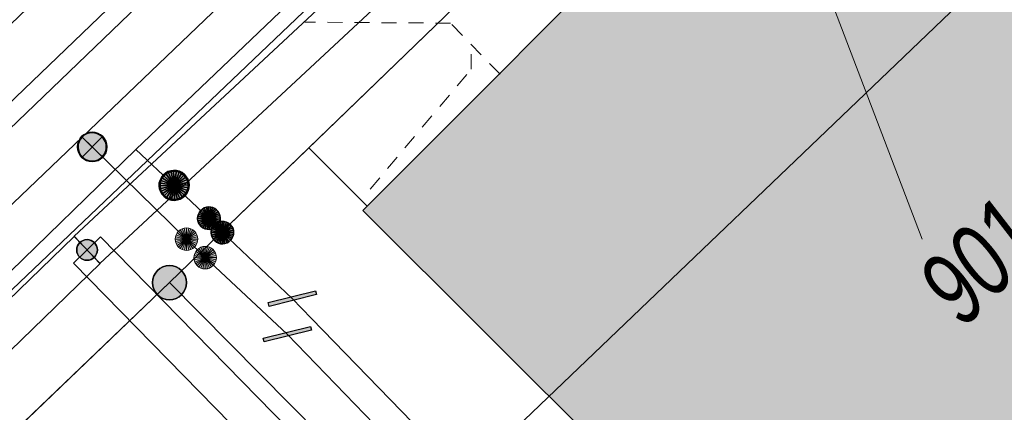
# Model space of a CAD drawing. Header units: metres. Extents: x 2695560 to 2696939, y 1260529 to 1262050.
# Tile 176 of 256: x 2695705.64 to 2695718.76, y 1260984.47 to 1260989.7. Entities that reach past the tile are written whole.
import ezdxf

# ---------------------------------------------------------------- set-up
doc = ezdxf.new("R2010")
doc.units = ezdxf.units.M
doc.linetypes.add('AUSGEZOGEN', pattern=[0])
doc.linetypes.add('VERDECKT2_S2', pattern=[0.36, 0.2, -0.16])
for name, color, linetype in [('XR$1$AV_Gebäudeflächen (BB)', 7, 'AUSGEZOGEN'), ('XR$1$AV_Grenzpunkte', 7, 'AUSGEZOGEN'), ('XR$1$AV_Linien (BB)', 7, 'AUSGEZOGEN'), ('XR$1$AV_Versicherung-Nr.', 7, 'AUSGEZOGEN'), ('XR$1$EW_LK_Knoten', 1, 'AUSGEZOGEN'), ('XR$1$GA_LK_Absperrarmatur', 32, 'AUSGEZOGEN'), ('XR$1$GA_LK_Rohrleitungsteil', 32, 'AUSGEZOGEN'), ('XR$1$Liegenschaftsgrenzen', 7, 'AUSGEZOGEN'), ('XR$1$PFAV', 255, 'AUSGEZOGEN'), ('XR$1$PFGA', 255, 'AUSGEZOGEN'), ('XR$1$PFWA', 255, 'AUSGEZOGEN'), ('XR$1$RAEW', 8, 'AUSGEZOGEN'), ('XR$1$RP_Abstandslinie', 7, 'AUSGEZOGEN'), ('XR$1$WA_LK_Absperrarmatur', 171, 'AUSGEZOGEN'), ('XR$1$WA_LK_Rohrleitungsteil', 171, 'AUSGEZOGEN')]:
    doc.layers.add(name, color=color, linetype=linetype)
for name, color, linetype, lineweight in [('XR$2$ABW-Linie-R-genau', 4, 'AUSGEZOGEN', 18), ('XR$2$ABW-Linie-R-ungenau', 4, 'VERDECKT2_S2', 18), ('XR$2$ELE-LinieAnker_Strebe', 1, 'AUSGEZOGEN', 18), ('XR$2$ELE-LinieFlaeche-genau', 1, 'AUSGEZOGEN', 18), ('XR$2$GAS-Linie-genau', 12, 'AUSGEZOGEN', 18), ('XR$2$GAS-Punkt', 12, 'AUSGEZOGEN', 18), ('XR$2$KOM-LinieFlaeche-U-genau', 91, 'AUSGEZOGEN', 18), ('XR$2$WAS-Linie-genau', 5, 'AUSGEZOGEN', 18), ('XR$2$WAS-Punkt', 5, 'AUSGEZOGEN', 18)]:
    doc.layers.add(name, color=color, linetype=linetype, lineweight=lineweight)
doc.styles.add('ARIAL', font='arial.ttf')

# ---------------------------------------------------------------- blocks, each defined once
blk = doc.blocks.new('BAV15')
at = {"layer": 'XR$1$PFAV', "transparency": 33554687}
blk.add_hatch(color=7, dxfattribs=at).paths.add_polyline_path([(0.5, 0), (0.49, 0.101), (0.459, 0.197), (0.41, 0.286), (0.344, 0.362), (0.264, 0.424), (0.174, 0.469), (0.076, 0.494), (-0.025, 0.499), (-0.125, 0.484), (-0.22, 0.449), (-0.306, 0.395), (-0.379, 0.326), (-0.437, 0.243), (-0.477, 0.15), (-0.497, 0.051), (-0.497, -0.051), (-0.477, -0.15), (-0.437, -0.243), (-0.379, -0.326), (-0.306, -0.395), (-0.22, -0.449), (-0.125, -0.484), (-0.025, -0.499), (0.076, -0.494), (0.174, -0.469), (0.264, -0.424), (0.344, -0.362), (0.41, -0.286), (0.459, -0.197), (0.49, -0.101)])
at = {"color": 7, "transparency": 33554687}
for start, end in [(90, 270), (270, 90)]:
    blk.add_arc((0, 0), 0.5, start, end, dxfattribs=at)
at = {"layer": 'XR$1$PFAV', "transparency": 33554687}
blk.add_circle((0, 0), 0.5, dxfattribs=at)
blk = doc.blocks.new('BWA2013')
at = {"true_color": 0x000000, "transparency": 33554687}
blk.add_hatch(color=18, dxfattribs=at).paths.add_polyline_path([(-0.291, -0.409), (0.352, 0.357), (0.291, 0.409), (-0.352, -0.357)])
at = {"transparency": 33554687}
blk.add_lwpolyline([(-0.291, -0.409), (-0.352, -0.357), (0.291, 0.409), (0.352, 0.357), (-0.291, -0.409)], close=True, dxfattribs=at)
blk = doc.blocks.new('BWA965')
at = {"layer": 'XR$1$PFWA', "transparency": 33554687}
blk.add_hatch(color=7, dxfattribs=at).paths.add_polyline_path([(0, 0.5), (-0.051, 0.497), (-0.101, 0.49), (-0.15, 0.477), (-0.197, 0.459), (-0.243, 0.437), (-0.286, 0.41), (-0.326, 0.379), (-0.362, 0.344), (-0.395, 0.306), (-0.424, 0.264), (-0.449, 0.22), (-0.469, 0.174), (-0.484, 0.125), (-0.494, 0.076), (-0.499, 0.025), (-0.499, -0.025), (-0.494, -0.076), (-0.484, -0.125), (-0.469, -0.174), (-0.449, -0.22), (-0.424, -0.264), (-0.395, -0.306), (-0.362, -0.344), (-0.326, -0.379), (-0.286, -0.41), (-0.243, -0.437), (-0.197, -0.459), (-0.15, -0.477), (-0.101, -0.49), (-0.051, -0.497), (0, -0.5), (0.051, -0.497), (0.101, -0.49), (0.15, -0.477), (0.197, -0.459), (0.243, -0.437), (0.286, -0.41), (0.326, -0.379), (0.362, -0.344), (0.395, -0.306), (0.424, -0.264), (0.449, -0.22), (0.469, -0.174), (0.484, -0.125), (0.494, -0.076), (0.499, -0.025), (0.499, 0.025), (0.494, 0.076), (0.484, 0.125), (0.469, 0.174), (0.449, 0.22), (0.424, 0.264), (0.395, 0.306), (0.362, 0.344), (0.326, 0.379), (0.286, 0.41), (0.243, 0.437), (0.197, 0.459), (0.15, 0.477), (0.101, 0.49), (0.051, 0.497)])
at = {"transparency": 33554687}
blk.add_line((0, 0.5), (0, -0.5), dxfattribs=at)
for start, end in [(90, 270), (270, 90)]:
    blk.add_arc((0, 0), 0.5, start, end, dxfattribs=at)
blk = doc.blocks.new('BGA2013')
at = {"transparency": 33554687}
blk.add_hatch(color=36, dxfattribs=at).paths.add_polyline_path([(-0.291, -0.409), (0.352, 0.357), (0.291, 0.409), (-0.352, -0.357)])
at = {"color": 32, "transparency": 33554687}
blk.add_lwpolyline([(-0.291, -0.409), (-0.352, -0.357), (0.291, 0.409), (0.352, 0.357), (-0.291, -0.409)], close=True, dxfattribs=at)
blk = doc.blocks.new('BGA965')
at = {"layer": 'XR$1$PFGA', "transparency": 33554687}
blk.add_hatch(color=7, dxfattribs=at).paths.add_polyline_path([(0.5, 0), (0.49, 0.101), (0.459, 0.197), (0.41, 0.286), (0.344, 0.362), (0.264, 0.424), (0.174, 0.469), (0.076, 0.494), (-0.025, 0.499), (-0.125, 0.484), (-0.22, 0.449), (-0.306, 0.395), (-0.379, 0.326), (-0.437, 0.243), (-0.477, 0.15), (-0.497, 0.051), (-0.497, -0.051), (-0.477, -0.15), (-0.437, -0.243), (-0.379, -0.326), (-0.306, -0.395), (-0.22, -0.449), (-0.125, -0.484), (-0.025, -0.499), (0.076, -0.494), (0.174, -0.469), (0.264, -0.424), (0.344, -0.362), (0.41, -0.286), (0.459, -0.197), (0.49, -0.101)])
at = {"color": 32, "transparency": 33554687}
blk.add_line((0, 0.5), (0, -0.5), dxfattribs=at)
for start, end in [(90, 270), (270, 90)]:
    blk.add_arc((0, 0), 0.5, start, end, dxfattribs=at)
at = {"layer": 'XR$1$PFGA', "transparency": 33554687}
blk.add_circle((0, 0), 0.5, dxfattribs=at)
blk = doc.blocks.new('BEW957')
at = {"layer": 'XR$1$RAEW', "transparency": 33554687}
blk.add_hatch(color=1, dxfattribs=at).paths.add_polyline_path([(-0.5, 0), (-0.497, -0.051), (-0.49, -0.101), (-0.477, -0.15), (-0.459, -0.197), (-0.437, -0.243), (-0.41, -0.286), (-0.379, -0.326), (-0.344, -0.362), (-0.306, -0.395), (-0.264, -0.424), (-0.22, -0.449), (-0.174, -0.469), (-0.125, -0.484), (-0.076, -0.494), (-0.025, -0.499), (0.025, -0.499), (0.076, -0.494), (0.125, -0.484), (0.174, -0.469), (0.22, -0.449), (0.264, -0.424), (0.306, -0.395), (0.344, -0.362), (0.379, -0.326), (0.41, -0.286), (0.437, -0.243), (0.459, -0.197), (0.477, -0.15), (0.49, -0.101), (0.497, -0.051), (0.5, 0), (0.497, 0.051), (0.49, 0.101), (0.477, 0.15), (0.459, 0.197), (0.437, 0.243), (0.41, 0.286), (0.379, 0.326), (0.344, 0.362), (0.306, 0.395), (0.264, 0.424), (0.22, 0.449), (0.174, 0.469), (0.125, 0.484), (0.076, 0.494), (0.025, 0.499), (-0.025, 0.499), (-0.076, 0.494), (-0.125, 0.484), (-0.174, 0.469), (-0.22, 0.449), (-0.264, 0.424), (-0.306, 0.395), (-0.344, 0.362), (-0.379, 0.326), (-0.41, 0.286), (-0.437, 0.243), (-0.459, 0.197), (-0.477, 0.15), (-0.49, 0.101), (-0.497, 0.051)])
at = {"color": 1, "transparency": 33554687}
for start, end in [(90, 180), (0, 90), (180, 270), (270, 0)]:
    blk.add_arc((0, 0), 0.5, start, end, dxfattribs=at)
at = {"layer": 'XR$1$RAEW', "color": 1, "transparency": 33554687}
blk.add_circle((0, 0), 0.5, dxfattribs=at)
blk = doc.blocks.new('GAS-ABSPERRORGAN')
at = {"layer": 'XR$2$GAS-Punkt', "linetype": 'AUSGEZOGEN', "lineweight": 25, "transparency": 33554687}
blk.add_line((0, 200, 2500), (0, -200, 2500), dxfattribs=at)
for points in [[(-141, 141, 2500), (0, 0, 2500), (-166, 111, 2500)], [(-141, 141), (0, 0), (-166, 111)], [(-141, 141, 2500), (-141, 141), (-166, 111), (-166, 111, 2500)], [(-111, 166, 2500), (0, 0, 2500), (-141, 141, 2500)], [(-111, 166), (0, 0), (-141, 141)], [(-111, 166, 2500), (-111, 166), (-141, 141), (-141, 141, 2500)], [(-77, 185, 2500), (0, 0, 2500), (-111, 166, 2500)], [(-77, 185), (0, 0), (-111, 166)], [(-77, 185, 2500), (-77, 185), (-111, 166), (-111, 166, 2500)], [(-39, 196, 2500), (0, 0, 2500), (-77, 185, 2500)], [(-39, 196), (0, 0), (-77, 185)], [(-39, 196, 2500), (-39, 196), (-77, 185), (-77, 185, 2500)], [(0, 200, 2500), (0, 0, 2500), (-39, 196, 2500)], [(0, 200), (0, 0), (-39, 196)], [(0, 200, 2500), (0, 200), (-39, 196), (-39, 196, 2500)], [(39, 196, 2500), (0, 0, 2500), (0, 200, 2500)], [(39, 196), (0, 0), (0, 200)], [(39, 196, 2500), (39, 196), (0, 200), (0, 200, 2500)], [(77, 185, 2500), (0, 0, 2500), (39, 196, 2500)], [(77, 185), (0, 0), (39, 196)], [(111, 166, 2500), (0, 0, 2500), (77, 185, 2500)], [(111, 166), (0, 0), (77, 185)], [(141, 141, 2500), (0, 0, 2500), (111, 166, 2500)], [(141, 141), (0, 0), (111, 166)], [(166, 111, 2500), (0, 0, 2500), (141, 141, 2500)], [(166, 111), (0, 0), (141, 141)], [(77, 185, 2500), (77, 185), (39, 196), (39, 196, 2500)], [(111, 166, 2500), (111, 166), (77, 185), (77, 185, 2500)], [(141, 141, 2500), (141, 141), (111, 166), (111, 166, 2500)], [(166, 111, 2500), (166, 111), (141, 141), (141, 141, 2500)], [(-196, 39, 2500), (0, 0, 2500), (-200, 0, 2500)], [(-196, 39), (0, 0), (-200, 0)], [(-196, 39, 2500), (-196, 39), (-200, 0), (-200, 0, 2500)], [(-200, 0, 2500), (0, 0, 2500), (-196, -39, 2500)], [(-200, 0), (0, 0), (-196, -39)], [(-185, 77, 2500), (0, 0, 2500), (-196, 39, 2500)], [(-185, 77), (0, 0), (-196, 39)], [(-185, 77, 2500), (-185, 77), (-196, 39), (-196, 39, 2500)], [(-196, -39, 2500), (0, 0, 2500), (-185, -77, 2500)], [(-196, -39), (0, 0), (-185, -77)], [(-166, 111, 2500), (0, 0, 2500), (-185, 77, 2500)], [(-166, 111), (0, 0), (-185, 77)], [(-166, 111, 2500), (-166, 111), (-185, 77), (-185, 77, 2500)], [(-185, -77, 2500), (0, 0, 2500), (-166, -111, 2500)], [(-185, -77), (0, 0), (-166, -111)], [(-166, -111, 2500), (0, 0, 2500), (-141, -141, 2500)], [(-166, -111), (0, 0), (-141, -141)], [(-141, -141, 2500), (0, 0, 2500), (-111, -166, 2500)], [(-141, -141), (0, 0), (-111, -166)], [(-111, -166, 2500), (0, 0, 2500), (-77, -185, 2500)], [(-111, -166), (0, 0), (-77, -185)], [(-77, -185, 2500), (0, 0, 2500), (-39, -196, 2500)], [(-77, -185), (0, 0), (-39, -196)], [(-39, -196, 2500), (0, 0, 2500), (0, -200, 2500)], [(-39, -196), (0, 0), (0, -200)], [(185, 77, 2500), (0, 0, 2500), (166, 111, 2500)], [(185, 77), (0, 0), (166, 111)], [(196, 39, 2500), (0, 0, 2500), (185, 77, 2500)], [(196, 39), (0, 0), (185, 77)], [(200, 0, 2500), (0, 0, 2500), (196, 39, 2500)], [(200, 0), (0, 0), (196, 39)], [(0, -200, 2500), (0, 0, 2500), (39, -196, 2500)], [(39, -196, 2500), (0, 0, 2500), (77, -185, 2500)], [(77, -185, 2500), (0, 0, 2500), (111, -166, 2500)], [(111, -166, 2500), (0, 0, 2500), (141, -141, 2500)], [(141, -141, 2500), (0, 0, 2500), (166, -111, 2500)], [(166, -111, 2500), (0, 0, 2500), (185, -77, 2500)], [(185, -77, 2500), (0, 0, 2500), (196, -39, 2500)], [(196, -39, 2500), (0, 0, 2500), (200, 0, 2500)], [(0, -200), (0, 0), (39, -196)], [(39, -196), (0, 0), (77, -185)], [(77, -185), (0, 0), (111, -166)], [(111, -166), (0, 0), (141, -141)], [(141, -141), (0, 0), (166, -111)], [(166, -111), (0, 0), (185, -77)], [(185, -77), (0, 0), (196, -39)], [(196, -39), (0, 0), (200, 0)], [(185, 77, 2500), (185, 77), (166, 111), (166, 111, 2500)], [(196, 39, 2500), (196, 39), (185, 77), (185, 77, 2500)], [(200, 0, 2500), (200, 0), (196, 39), (196, 39, 2500)], [(-200, 0, 2500), (-200, 0), (-196, -39), (-196, -39, 2500)], [(-196, -39, 2500), (-196, -39), (-185, -77), (-185, -77, 2500)], [(-185, -77, 2500), (-185, -77), (-166, -111), (-166, -111, 2500)], [(-166, -111, 2500), (-166, -111), (-141, -141), (-141, -141, 2500)], [(141, -141, 2500), (141, -141), (166, -111), (166, -111, 2500)], [(166, -111, 2500), (166, -111), (185, -77), (185, -77, 2500)], [(185, -77, 2500), (185, -77), (196, -39), (196, -39, 2500)], [(196, -39, 2500), (196, -39), (200, 0), (200, 0, 2500)], [(-141, -141, 2500), (-141, -141), (-111, -166), (-111, -166, 2500)], [(-111, -166, 2500), (-111, -166), (-77, -185), (-77, -185, 2500)], [(-77, -185, 2500), (-77, -185), (-39, -196), (-39, -196, 2500)], [(-39, -196, 2500), (-39, -196), (0, -200), (0, -200, 2500)], [(0, -200, 2500), (0, -200), (39, -196), (39, -196, 2500)], [(39, -196, 2500), (39, -196), (77, -185), (77, -185, 2500)], [(77, -185, 2500), (77, -185), (111, -166), (111, -166, 2500)], [(111, -166, 2500), (111, -166), (141, -141), (141, -141, 2500)]]:
    blk.add_3dface(points, dxfattribs=at)
blk = doc.blocks.new('GAS-BOGEN_VERTIKAL')
at = {"layer": 'XR$2$GAS-Punkt', "linetype": 'AUSGEZOGEN', "true_color": 0xc50000, "transparency": 33554687}
blk.add_hatch(color=12, dxfattribs=at).paths.add_polyline_path([(0, -150), (15, -149), (30, -147), (45, -143), (59, -138), (73, -131), (86, -123), (98, -114), (109, -103), (119, -92), (127, -79), (135, -66), (141, -52), (145, -38), (148, -23), (150, -8), (150, 8), (148, 23), (145, 38), (141, 52), (135, 66), (127, 79), (119, 92), (109, 103), (98, 114), (86, 123), (73, 131), (59, 138), (45, 143), (30, 147), (15, 149), (0, 150), (-15, 149), (-30, 147), (-45, 143), (-59, 138), (-73, 131), (-86, 123), (-98, 114), (-109, 103), (-119, 92), (-127, 79), (-135, 66), (-141, 52), (-145, 38), (-148, 23), (-150, 8), (-150, -8), (-148, -23), (-145, -38), (-141, -52), (-135, -66), (-127, -79), (-119, -92), (-109, -103), (-98, -114), (-86, -123), (-73, -131), (-59, -138), (-45, -143), (-30, -147), (-15, -149)])
at = {"layer": 'XR$2$GAS-Punkt', "linetype": 'AUSGEZOGEN', "lineweight": 25, "transparency": 33554687}
for points in [[(-57, 139, 2500), (0, 0, 2500), (-83, 125, 2500)], [(-57, 139), (0, 0), (-83, 125)], [(-57, 139, 2500), (-57, 139), (-83, 125), (-83, 125, 2500)], [(-29, 147, 2500), (0, 0, 2500), (-57, 139, 2500)], [(-29, 147), (0, 0), (-57, 139)], [(-29, 147, 2500), (-29, 147), (-57, 139), (-57, 139, 2500)], [(0, 150, 2500), (0, 0, 2500), (-29, 147, 2500)], [(0, 150), (0, 0), (-29, 147)], [(0, 150, 2500), (0, 150), (-29, 147), (-29, 147, 2500)], [(29, 147, 2500), (0, 0, 2500), (0, 150, 2500)], [(29, 147), (0, 0), (0, 150)], [(29, 147, 2500), (29, 147), (0, 150), (0, 150, 2500)], [(57, 139, 2500), (0, 0, 2500), (29, 147, 2500)], [(57, 139), (0, 0), (29, 147)], [(83, 125, 2500), (0, 0, 2500), (57, 139, 2500)], [(83, 125), (0, 0), (57, 139)], [(57, 139, 2500), (57, 139), (29, 147), (29, 147, 2500)], [(83, 125, 2500), (83, 125), (57, 139), (57, 139, 2500)], [(-147, 29, 2500), (0, 0, 2500), (-150, 0, 2500)], [(-147, 29), (0, 0), (-150, 0)], [(-147, 29, 2500), (-147, 29), (-150, 0), (-150, 0, 2500)], [(-150, 0, 2500), (0, 0, 2500), (-147, -29, 2500)], [(-150, 0), (0, 0), (-147, -29)], [(-139, 57, 2500), (0, 0, 2500), (-147, 29, 2500)], [(-139, 57), (0, 0), (-147, 29)], [(-139, 57, 2500), (-139, 57), (-147, 29), (-147, 29, 2500)], [(-147, -29, 2500), (0, 0, 2500), (-139, -57, 2500)], [(-147, -29), (0, 0), (-139, -57)], [(-125, 83, 2500), (0, 0, 2500), (-139, 57, 2500)], [(-125, 83), (0, 0), (-139, 57)], [(-125, 83, 2500), (-125, 83), (-139, 57), (-139, 57, 2500)], [(-139, -57, 2500), (0, 0, 2500), (-125, -83, 2500)], [(-139, -57), (0, 0), (-125, -83)], [(-106, 106, 2500), (0, 0, 2500), (-125, 83, 2500)], [(-106, 106), (0, 0), (-125, 83)], [(-106, 106, 2500), (-106, 106), (-125, 83), (-125, 83, 2500)], [(-125, -83, 2500), (0, 0, 2500), (-106, -106, 2500)], [(-125, -83), (0, 0), (-106, -106)], [(-83, 125, 2500), (0, 0, 2500), (-106, 106, 2500)], [(-83, 125), (0, 0), (-106, 106)], [(-83, 125, 2500), (-83, 125), (-106, 106), (-106, 106, 2500)], [(-106, -106, 2500), (0, 0, 2500), (-83, -125, 2500)], [(-106, -106), (0, 0), (-83, -125)], [(-83, -125, 2500), (0, 0, 2500), (-57, -139, 2500)], [(-83, -125), (0, 0), (-57, -139)], [(-57, -139, 2500), (0, 0, 2500), (-29, -147, 2500)], [(-57, -139), (0, 0), (-29, -147)], [(-29, -147, 2500), (0, 0, 2500), (0, -150, 2500)], [(-29, -147), (0, 0), (0, -150)], [(106, 106, 2500), (0, 0, 2500), (83, 125, 2500)], [(106, 106), (0, 0), (83, 125)], [(125, 83, 2500), (0, 0, 2500), (106, 106, 2500)], [(125, 83), (0, 0), (106, 106)], [(139, 57, 2500), (0, 0, 2500), (125, 83, 2500)], [(139, 57), (0, 0), (125, 83)], [(147, 29, 2500), (0, 0, 2500), (139, 57, 2500)], [(147, 29), (0, 0), (139, 57)], [(150, 0, 2500), (0, 0, 2500), (147, 29, 2500)], [(150, 0), (0, 0), (147, 29)], [(0, -150, 2500), (0, 0, 2500), (29, -147, 2500)], [(29, -147, 2500), (0, 0, 2500), (57, -139, 2500)], [(57, -139, 2500), (0, 0, 2500), (83, -125, 2500)], [(83, -125, 2500), (0, 0, 2500), (106, -106, 2500)], [(106, -106, 2500), (0, 0, 2500), (125, -83, 2500)], [(125, -83, 2500), (0, 0, 2500), (139, -57, 2500)], [(139, -57, 2500), (0, 0, 2500), (147, -29, 2500)], [(147, -29, 2500), (0, 0, 2500), (150, 0, 2500)], [(0, -150), (0, 0), (29, -147)], [(29, -147), (0, 0), (57, -139)], [(57, -139), (0, 0), (83, -125)], [(83, -125), (0, 0), (106, -106)], [(106, -106), (0, 0), (125, -83)], [(125, -83), (0, 0), (139, -57)], [(139, -57), (0, 0), (147, -29)], [(147, -29), (0, 0), (150, 0)], [(106, 106, 2500), (106, 106), (83, 125), (83, 125, 2500)], [(125, 83, 2500), (125, 83), (106, 106), (106, 106, 2500)], [(139, 57, 2500), (139, 57), (125, 83), (125, 83, 2500)], [(147, 29, 2500), (147, 29), (139, 57), (139, 57, 2500)], [(150, 0, 2500), (150, 0), (147, 29), (147, 29, 2500)], [(-150, 0, 2500), (-150, 0), (-147, -29), (-147, -29, 2500)], [(-147, -29, 2500), (-147, -29), (-139, -57), (-139, -57, 2500)], [(-139, -57, 2500), (-139, -57), (-125, -83), (-125, -83, 2500)], [(-125, -83, 2500), (-125, -83), (-106, -106), (-106, -106, 2500)], [(-106, -106, 2500), (-106, -106), (-83, -125), (-83, -125, 2500)], [(-83, -125, 2500), (-83, -125), (-57, -139), (-57, -139, 2500)], [(57, -139, 2500), (57, -139), (83, -125), (83, -125, 2500)], [(83, -125, 2500), (83, -125), (106, -106), (106, -106, 2500)], [(106, -106, 2500), (106, -106), (125, -83), (125, -83, 2500)], [(125, -83, 2500), (125, -83), (139, -57), (139, -57, 2500)], [(139, -57, 2500), (139, -57), (147, -29), (147, -29, 2500)], [(147, -29, 2500), (147, -29), (150, 0), (150, 0, 2500)], [(-57, -139, 2500), (-57, -139), (-29, -147), (-29, -147, 2500)], [(-29, -147, 2500), (-29, -147), (0, -150), (0, -150, 2500)], [(0, -150, 2500), (0, -150), (29, -147), (29, -147, 2500)], [(29, -147, 2500), (29, -147), (57, -139), (57, -139, 2500)]]:
    blk.add_3dface(points, dxfattribs=at)
blk = doc.blocks.new('WAS-ABSPERRORGAN')
at = {"layer": 'XR$2$WAS-Punkt', "linetype": 'AUSGEZOGEN', "transparency": 33554687}
for p, q in [((0, 200, 2500), (0, -200, 2500)), ((0, 0), (0, 0))]:
    blk.add_line(p, q, dxfattribs=at)
blk.add_circle((0, 0, 502500), 200, dxfattribs=at)
blk = doc.blocks.new('WAS-BOGEN_VERTIKAL')
at = {"layer": 'XR$2$WAS-Punkt', "transparency": 33554687}
blk.add_hatch(color=5, dxfattribs=at).paths.add_polyline_path([(0, -150), (15, -149), (30, -147), (45, -143), (59, -138), (73, -131), (86, -123), (98, -114), (109, -103), (119, -92), (127, -79), (135, -66), (141, -52), (145, -38), (148, -23), (150, -8), (150, 8), (148, 23), (145, 38), (141, 52), (135, 66), (127, 79), (119, 92), (109, 103), (98, 114), (86, 123), (73, 131), (59, 138), (45, 143), (30, 147), (15, 149), (0, 150), (-15, 149), (-30, 147), (-45, 143), (-59, 138), (-73, 131), (-86, 123), (-98, 114), (-109, 103), (-119, 92), (-127, 79), (-135, 66), (-141, 52), (-145, 38), (-148, 23), (-150, 8), (-150, -8), (-148, -23), (-145, -38), (-141, -52), (-135, -66), (-127, -79), (-119, -92), (-109, -103), (-98, -114), (-86, -123), (-73, -131), (-59, -138), (-45, -143), (-30, -147), (-15, -149)])
at = {"layer": 'XR$2$WAS-Punkt', "lineweight": 13, "transparency": 33554687}
for points in [[(-57, 139, 2500), (0, 0, 2500), (-83, 125, 2500)], [(-57, 139), (0, 0), (-83, 125)], [(-57, 139, 2500), (-57, 139), (-83, 125), (-83, 125, 2500)], [(-29, 147, 2500), (0, 0, 2500), (-57, 139, 2500)], [(-29, 147), (0, 0), (-57, 139)], [(-29, 147, 2500), (-29, 147), (-57, 139), (-57, 139, 2500)], [(0, 150, 2500), (0, 0, 2500), (-29, 147, 2500)], [(0, 150), (0, 0), (-29, 147)], [(0, 150, 2500), (0, 150), (-29, 147), (-29, 147, 2500)], [(29, 147, 2500), (0, 0, 2500), (0, 150, 2500)], [(29, 147), (0, 0), (0, 150)], [(29, 147, 2500), (29, 147), (0, 150), (0, 150, 2500)], [(57, 139, 2500), (0, 0, 2500), (29, 147, 2500)], [(57, 139), (0, 0), (29, 147)], [(83, 125, 2500), (0, 0, 2500), (57, 139, 2500)], [(83, 125), (0, 0), (57, 139)], [(57, 139, 2500), (57, 139), (29, 147), (29, 147, 2500)], [(83, 125, 2500), (83, 125), (57, 139), (57, 139, 2500)], [(-147, 29, 2500), (0, 0, 2500), (-150, 0, 2500)], [(-147, 29), (0, 0), (-150, 0)], [(-147, 29, 2500), (-147, 29), (-150, 0), (-150, 0, 2500)], [(-150, 0, 2500), (0, 0, 2500), (-147, -29, 2500)], [(-150, 0), (0, 0), (-147, -29)], [(-139, 57, 2500), (0, 0, 2500), (-147, 29, 2500)], [(-139, 57), (0, 0), (-147, 29)], [(-139, 57, 2500), (-139, 57), (-147, 29), (-147, 29, 2500)], [(-147, -29, 2500), (0, 0, 2500), (-139, -57, 2500)], [(-147, -29), (0, 0), (-139, -57)], [(-125, 83, 2500), (0, 0, 2500), (-139, 57, 2500)], [(-125, 83), (0, 0), (-139, 57)], [(-125, 83, 2500), (-125, 83), (-139, 57), (-139, 57, 2500)], [(-139, -57, 2500), (0, 0, 2500), (-125, -83, 2500)], [(-139, -57), (0, 0), (-125, -83)], [(-106, 106, 2500), (0, 0, 2500), (-125, 83, 2500)], [(-106, 106), (0, 0), (-125, 83)], [(-106, 106, 2500), (-106, 106), (-125, 83), (-125, 83, 2500)], [(-125, -83, 2500), (0, 0, 2500), (-106, -106, 2500)], [(-125, -83), (0, 0), (-106, -106)], [(-83, 125, 2500), (0, 0, 2500), (-106, 106, 2500)], [(-83, 125), (0, 0), (-106, 106)], [(-83, 125, 2500), (-83, 125), (-106, 106), (-106, 106, 2500)], [(-106, -106, 2500), (0, 0, 2500), (-83, -125, 2500)], [(-106, -106), (0, 0), (-83, -125)], [(-83, -125, 2500), (0, 0, 2500), (-57, -139, 2500)], [(-83, -125), (0, 0), (-57, -139)], [(-57, -139, 2500), (0, 0, 2500), (-29, -147, 2500)], [(-57, -139), (0, 0), (-29, -147)], [(-29, -147, 2500), (0, 0, 2500), (0, -150, 2500)], [(-29, -147), (0, 0), (0, -150)], [(106, 106, 2500), (0, 0, 2500), (83, 125, 2500)], [(106, 106), (0, 0), (83, 125)], [(125, 83, 2500), (0, 0, 2500), (106, 106, 2500)], [(125, 83), (0, 0), (106, 106)], [(139, 57, 2500), (0, 0, 2500), (125, 83, 2500)], [(139, 57), (0, 0), (125, 83)], [(147, 29, 2500), (0, 0, 2500), (139, 57, 2500)], [(147, 29), (0, 0), (139, 57)], [(150, 0, 2500), (0, 0, 2500), (147, 29, 2500)], [(150, 0), (0, 0), (147, 29)], [(0, -150, 2500), (0, 0, 2500), (29, -147, 2500)], [(29, -147, 2500), (0, 0, 2500), (57, -139, 2500)], [(57, -139, 2500), (0, 0, 2500), (83, -125, 2500)], [(83, -125, 2500), (0, 0, 2500), (106, -106, 2500)], [(106, -106, 2500), (0, 0, 2500), (125, -83, 2500)], [(125, -83, 2500), (0, 0, 2500), (139, -57, 2500)], [(139, -57, 2500), (0, 0, 2500), (147, -29, 2500)], [(147, -29, 2500), (0, 0, 2500), (150, 0, 2500)], [(0, -150), (0, 0), (29, -147)], [(29, -147), (0, 0), (57, -139)], [(57, -139), (0, 0), (83, -125)], [(83, -125), (0, 0), (106, -106)], [(106, -106), (0, 0), (125, -83)], [(125, -83), (0, 0), (139, -57)], [(139, -57), (0, 0), (147, -29)], [(147, -29), (0, 0), (150, 0)], [(106, 106, 2500), (106, 106), (83, 125), (83, 125, 2500)], [(125, 83, 2500), (125, 83), (106, 106), (106, 106, 2500)], [(139, 57, 2500), (139, 57), (125, 83), (125, 83, 2500)], [(147, 29, 2500), (147, 29), (139, 57), (139, 57, 2500)], [(150, 0, 2500), (150, 0), (147, 29), (147, 29, 2500)], [(-150, 0, 2500), (-150, 0), (-147, -29), (-147, -29, 2500)], [(-147, -29, 2500), (-147, -29), (-139, -57), (-139, -57, 2500)], [(-139, -57, 2500), (-139, -57), (-125, -83), (-125, -83, 2500)], [(-125, -83, 2500), (-125, -83), (-106, -106), (-106, -106, 2500)], [(-106, -106, 2500), (-106, -106), (-83, -125), (-83, -125, 2500)], [(-83, -125, 2500), (-83, -125), (-57, -139), (-57, -139, 2500)], [(57, -139, 2500), (57, -139), (83, -125), (83, -125, 2500)], [(83, -125, 2500), (83, -125), (106, -106), (106, -106, 2500)], [(106, -106, 2500), (106, -106), (125, -83), (125, -83, 2500)], [(125, -83, 2500), (125, -83), (139, -57), (139, -57, 2500)], [(139, -57, 2500), (139, -57), (147, -29), (147, -29, 2500)], [(147, -29, 2500), (147, -29), (150, 0), (150, 0, 2500)], [(-57, -139, 2500), (-57, -139), (-29, -147), (-29, -147, 2500)], [(-29, -147, 2500), (-29, -147), (0, -150), (0, -150, 2500)], [(0, -150, 2500), (0, -150), (29, -147), (29, -147, 2500)], [(29, -147, 2500), (29, -147), (57, -139), (57, -139, 2500)]]:
    blk.add_3dface(points, dxfattribs=at)

msp = doc.modelspace()

# ---------------------------------------------------------------- hatches: boundary and pattern name
at = {"layer": 'XR$1$AV_Gebäudeflächen (BB)', "true_color": 0xd2d2d2, "transparency": 33554687}
msp.add_hatch(color=254, dxfattribs=at).paths.add_polyline_path([(2695710.275, 1260987.218), (2695710.217, 1260987.16), (2695718.38, 1260979.014), (2695718.463, 1260978.931), (2695721.174, 1260981.665), (2695722.131, 1260980.709), (2695724.818, 1260983.458), (2695723.879, 1260984.392), (2695726.578, 1260987.114), (2695718.365, 1260995.325)])

# ---------------------------------------------------------------- linework, layer by layer
at = {"layer": 'XR$1$AV_Linien (BB)', "color": 7, "linetype": 'AUSGEZOGEN', "transparency": 33554687}
for p, q in [((2695709.495, 1260987.995), (2695718.71, 1260996.91)), ((2695710.275, 1260987.218), (2695709.495, 1260987.995))]:
    msp.add_line(p, q, dxfattribs=at)
for points in [[(2695637.652, 1260923.359), (2695674.75, 1260958.681), (2695716.706, 1260999.015), (2695717.354, 1260999.635)], [(2695718.38, 1260979.014), (2695718.463, 1260978.931), (2695721.174, 1260981.665), (2695722.131, 1260980.709), (2695724.818, 1260983.458), (2695723.879, 1260984.392), (2695726.578, 1260987.114), (2695718.365, 1260995.325), (2695710.275, 1260987.218)], [(2695692.67, 1260971.8), (2695699.04, 1260977.96), (2695707.64, 1260986.2), (2695709.495, 1260987.995)], [(2695710.275, 1260987.218), (2695710.217, 1260987.16), (2695718.38, 1260979.014)]]:
    msp.add_lwpolyline(points, dxfattribs=at)
at = {"layer": 'XR$1$Liegenschaftsgrenzen', "color": 7, "linetype": 'AUSGEZOGEN', "transparency": 33554687}
for p, q in [((2695707.64, 1260986.2), (2695718.71, 1260996.91)), ((2695699.04, 1260977.96), (2695707.64, 1260986.2)), ((2695707.64, 1260986.2), (2695719.04, 1260974.69))]:
    msp.add_line(p, q, dxfattribs=at)
at = {"layer": 'XR$1$RP_Abstandslinie', "color": 7, "linetype": 'AUSGEZOGEN', "transparency": 33554687}
msp.add_line((2695722.618, 1260994.181), (2695696.61, 1260969.29), dxfattribs=at)
at = {"layer": 'XR$2$ABW-Linie-R-genau', "linetype": 'AUSGEZOGEN', "transparency": 33554687}
msp.add_line((2695746.288, 1261025.007), (2695688.444, 1260969.786), dxfattribs=at)
at = {"layer": 'XR$2$ABW-Linie-R-ungenau', "linetype": 'VERDECKT2_S2', "transparency": 33554687}
for points in [[(2695712.043, 1260988.978), (2695711.383, 1260989.657), (2695709.445, 1260989.671)], [(2695710.313, 1260987.444), (2695711.659, 1260989.045), (2695711.659, 1260989.368)]]:
    msp.add_lwpolyline(points, dxfattribs=at)
at = {"layer": 'XR$2$ELE-LinieAnker_Strebe', "transparency": 33554687}
msp.add_line((2695711.716, 1261002.398), (2695717.665, 1260986.779), dxfattribs=at)
at = {"layer": 'XR$2$ELE-LinieFlaeche-genau', "linetype": 'AUSGEZOGEN', "transparency": 33554687}
for points in [[(2695706.371, 1260986.819), (2695710.255, 1260990.442), (2695714.133, 1260994.07), (2695718.006, 1260997.704), (2695721.874, 1261001.344), (2695722.216, 1261000.98), (2695718.348, 1260997.34), (2695714.475, 1260993.706), (2695710.597, 1260990.076), (2695706.713, 1260986.453), (2695706.371, 1260986.819)], [(2695696.486, 1260977.23), (2695706.368, 1260986.815), (2695706.716, 1260986.457), (2695696.834, 1260976.872), (2695696.486, 1260977.23)], [(2695710.341, 1260982.395), (2695706.363, 1260986.461), (2695706.721, 1260986.811), (2695710.699, 1260982.745), (2695710.341, 1260982.395)]]:
    msp.add_lwpolyline(points, close=True, dxfattribs=at)
at = {"layer": 'XR$2$GAS-Linie-genau', "linetype": 'AUSGEZOGEN', "transparency": 33554687}
for p, q in [((2695707.192, 1260987.976), (2695724.871, 1261004.86)), ((2695698.585, 1260979.599), (2695707.192, 1260987.976)), ((2695707.192, 1260987.976), (2695707.701, 1260987.496)), ((2695707.701, 1260987.496), (2695708.165, 1260987.059)), ((2695708.165, 1260987.059), (2695708.345, 1260986.867)), ((2695708.345, 1260986.867), (2695709.275, 1260985.988)), ((2695709.275, 1260985.988), (2695709.533, 1260985.723)), ((2695709.533, 1260985.723), (2695713.933, 1260981.198))]:
    msp.add_line(p, q, dxfattribs=at)
at = {"layer": 'XR$2$KOM-LinieFlaeche-U-genau', "linetype": 'AUSGEZOGEN', "transparency": 33554687}
msp.add_lwpolyline([(2695692.122, 1260977.047), (2695693.255, 1260977.869), (2695693.404, 1260978.008), (2695725.307, 1261008.641), (2695725.271, 1261008.61), (2695726.247, 1261010.383), (2695726.905, 1261010.021), (2695725.865, 1261008.132), (2695725.813, 1261008.087), (2695693.92, 1260977.464), (2695693.733, 1260977.289), (2695692.562, 1260976.439), (2695692.122, 1260977.047)], close=True, dxfattribs=at)
at = {"layer": 'XR$2$WAS-Linie-genau', "linetype": 'AUSGEZOGEN', "transparency": 33554687}
for p, q in [((2695712.167, 1260993.589), (2695706.476, 1260988.14)), ((2695706.476, 1260988.14), (2695698.417, 1260980.424)), ((2695706.476, 1260988.14), (2695706.61, 1260988.009)), ((2695706.61, 1260988.009), (2695707.867, 1260986.78)), ((2695707.867, 1260986.78), (2695708.115, 1260986.533)), ((2695708.115, 1260986.533), (2695709.209, 1260985.514)), ((2695709.209, 1260985.514), (2695709.465, 1260985.248)), ((2695709.465, 1260985.248), (2695714.242, 1260980.306))]:
    msp.add_line(p, q, dxfattribs=at)

# ---------------------------------------------------------------- block references
at = {"layer": 'XR$1$AV_Grenzpunkte', "color": 7, "linetype": 'AUSGEZOGEN', "lineweight": -3, "transparency": 33554687, "xscale": 0.4549999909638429, "yscale": 0.4549999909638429}
msp.add_blockref('BAV15', (2695707.64, 1260986.2), dxfattribs=at)
at = {"layer": 'XR$1$EW_LK_Knoten', "color": 1, "linetype": 'AUSGEZOGEN', "lineweight": -3, "transparency": 33554687, "xscale": 0.2749999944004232, "yscale": 0.2749999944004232}
msp.add_blockref('BEW957', (2695706.542, 1260986.636), dxfattribs=at)
at = {"layer": 'XR$1$GA_LK_Absperrarmatur', "color": 32, "linetype": 'AUSGEZOGEN', "lineweight": -3, "transparency": 33554687, "xscale": 0.3749999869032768, "yscale": 0.3749999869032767, "rotation": 316.6974}
msp.add_blockref('BGA965', (2695707.701, 1260987.496), dxfattribs=at)
at = {"layer": 'XR$1$GA_LK_Rohrleitungsteil', "color": 32, "linetype": 'AUSGEZOGEN', "lineweight": -3, "transparency": 33554687, "xscale": 0.6499999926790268, "yscale": 0.6499999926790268, "rotation": 324}
msp.add_blockref('BGA2013', (2695709.275, 1260985.988), dxfattribs=at)
at = {"layer": 'XR$1$WA_LK_Absperrarmatur', "color": 171, "linetype": 'AUSGEZOGEN', "lineweight": -3, "transparency": 33554687, "xscale": 0.3749999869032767, "yscale": 0.3749999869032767, "rotation": 315.645616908}
msp.add_blockref('BWA965', (2695706.61, 1260988.009), dxfattribs=at)
at = {"layer": 'XR$1$WA_LK_Rohrleitungsteil', "color": 171, "linetype": 'AUSGEZOGEN', "lineweight": -3, "transparency": 33554687, "xscale": 0.6499999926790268, "yscale": 0.6499999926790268, "rotation": 324}
msp.add_blockref('BWA2013', (2695709.209, 1260985.514), dxfattribs=at)
at = {"layer": 'XR$2$GAS-Punkt', "color": 12, "linetype": 'AUSGEZOGEN', "lineweight": 18, "transparency": 33554687, "xscale": 0.001, "yscale": 0.001, "zscale": 0.001, "rotation": 226.7}
for name, p in [('GAS-ABSPERRORGAN', (2695707.701, 1260987.496)), ('GAS-BOGEN_VERTIKAL', (2695708.165, 1260987.059)), ('GAS-BOGEN_VERTIKAL', (2695708.345, 1260986.867))]:
    msp.add_blockref(name, p, dxfattribs=at)
at = {"layer": 'XR$2$WAS-Punkt', "color": 5, "linetype": 'AUSGEZOGEN', "lineweight": 18, "transparency": 33554687, "zscale": 0.001}
for name, p, xscale, yscale, rotation in [('WAS-ABSPERRORGAN', (2695706.61, 1260988.009), 0.0009999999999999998, 0.0009999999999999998, 225.7), ('WAS-BOGEN_VERTIKAL', (2695707.867, 1260986.78), 0.001, 0.001, 225.2), ('WAS-BOGEN_VERTIKAL', (2695708.115, 1260986.533), 0.001, 0.001, 225.2)]:
    msp.add_blockref(name, p, dxfattribs=dict(at, xscale=xscale, yscale=yscale, rotation=rotation))

# ---------------------------------------------------------------- texts
at = {"layer": 'XR$1$AV_Versicherung-Nr.', "color": 7, "transparency": 33554687, "insert": (2695718.44, 1260986.482), "char_height": 0.96842, "width": 1.92219, "attachment_point": 5, "rotation": 45.1278, "style": 'ARIAL'}
msp.add_mtext('\\A1;{\\fArial|i1|b0;\\H0.968418;\\W0.700000;\\C7;901}\\P', dxfattribs=at)

doc.saveas('drawing.dxf')
